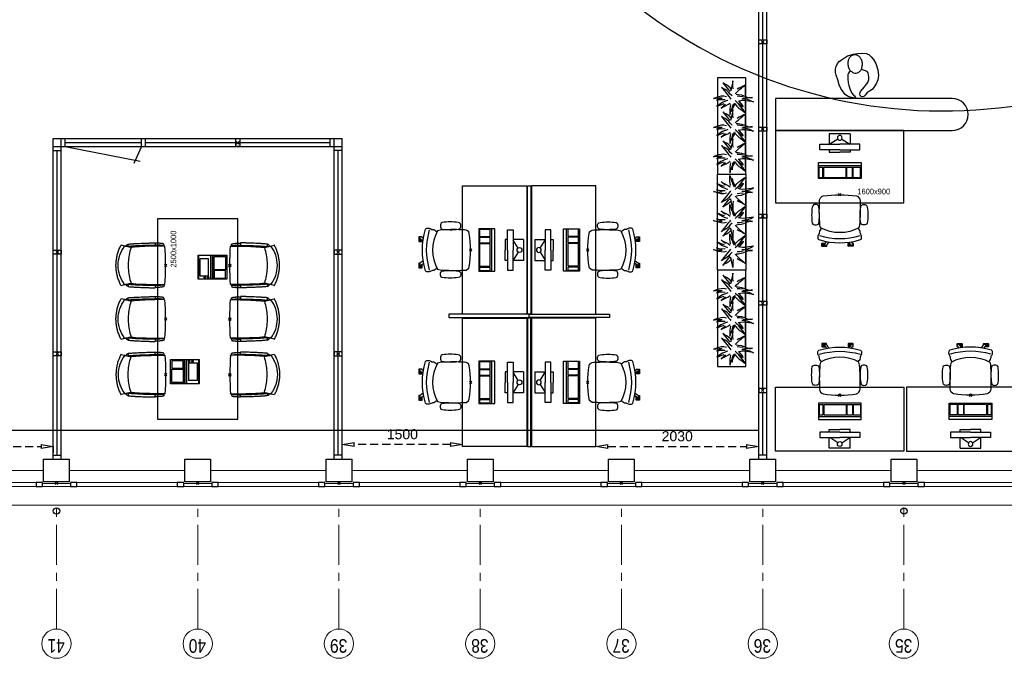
# Model space of a CAD drawing. Header units: millimetres. Extents: x 164654 to 368283, y 131426 to 252133.
# Tile 8 of 144: x 241539 to 253808, y 170721 to 178685. Entities that reach past the tile are written whole.
import ezdxf

# ---------------------------------------------------------------- set-up
doc = ezdxf.new("R2010")
doc.units = ezdxf.units.MM
doc.header["$LTSCALE"] = 400
doc.header["$PDMODE"] = 3
doc.header["$PDSIZE"] = 15
doc.linetypes.add('CENTER', pattern=[2, 1.25, -0.25, 0.25, -0.25])
doc.linetypes.add('HIDDEN', pattern=[0.375, 0.25, -0.125])
for name, color, linetype in [('-gd', 2, 'Continuous'), ('-ve', 2, 'HIDDEN'), ('co2-1-n-1-0-8_ip0', 7, 'Continuous'), ('inlay', 6, 'Continuous'), ('inr', 4, 'Continuous'), ('plafond', 255, 'HIDDEN'), ('plant', 114, 'Continuous'), ('plat', 5, 'Continuous'), ('sona-s008_ip0', 7, 'Continuous'), ('stramien', 1, 'CENTER'), ('symbol', 1, 'Continuous'), ('timmerwerk-ge', 150, 'Continuous'), ('timmerwerk-ve', 8, 'HIDDEN')]:
    doc.layers.add(name, color=color, linetype=linetype)
for name, color, linetype, lineweight in [('Buitenkozijnen', 140, 'Continuous', 15), ('Interieur-scheidingswand-horizontaal', 5, 'Continuous', 25), ('mat-beton (ihwg)', 5, 'Continuous', 25), ('None', 7, 'Continuous', 9)]:
    doc.layers.add(name, color=color, linetype=linetype, lineweight=lineweight)
doc.styles.add('Arial Narrow', font='ARIALN.TTF', dxfattribs={"height": 222.25})
doc.styles.add('s100', font='stylu.ttf', dxfattribs={"height": 100})
doc.styles.get("Standard").update_dxf_attribs({"font": 'arial.ttf'})
doc.dimstyles.new('CAL-N1-050-25', dxfattribs={"dimscale": 50, "dimtxt": 2.5, "dimasz": 3, "dimexe": 1.5, "dimexo": 0, "dimgap": 0.3, "dimtad": 0, "dimdec": 4, "dimrnd": 1, "dimdsep": 46, "dimtxsty": 'Standard', "dimblk": 'CLOSED', "dimcen": 0, "dimdle": 1.25, "dimclrt": 249, "dimadec": 0, "dimazin": 0, "dimtfac": 0.9, "dimtdec": 4, "dimtix": 1, "dimtmove": 0, "dimatfit": 3, "dimldrblk": 'CLOSED', "dimfxl": 1, "dimtvp": 1, "dimtolj": 1, "dimtzin": 0, "dimarcsym": 0})

# ---------------------------------------------------------------- blocks, each defined once
blk = doc.blocks.new('Gevelpui best 1410 (2D)')
at = {"layer": 'Buitenkozijnen', "lineweight": 15}
for p, q in [((-260, 0), (-260, -1410)), ((-260, 0), (-210, 0)), ((-210, 0), (-210, -1410)), ((-260, -1410), (-210, -1410))]:
    blk.add_line(p, q, dxfattribs=at)
at = {"layer": 'Buitenkozijnen', "color": 92, "lineweight": 25}
for points in [[(-260, 0), (-210, 0), (-210, -80), (-260, -80)], [(-260, -1330), (-210, -1330), (-210, -1410), (-260, -1410)]]:
    blk.add_lwpolyline(points, close=True, dxfattribs=at)
at = {"layer": 'None', "color": 43, "linetype": 'Continuous', "lineweight": 9}
blk.add_line((-410, 15), (-410, -1425), dxfattribs=at)
blk = doc.blocks.new('HWA')
at = {"layer": 'None', "color": 92, "linetype": 'Continuous', "lineweight": 25}
blk.add_circle((0, -74), 40, dxfattribs=at)
blk = doc.blocks.new('Kolom 280x320')
at = {"layer": 'mat-beton (ihwg)', "lineweight": 25}
blk.add_lwpolyline([(-300, 160), (-20, 160), (-20, -160), (-300, -160)], close=True, dxfattribs=at)
at = {"layer": 'None', "color": 92, "linetype": 'Continuous', "lineweight": 5}
blk.add_point((0, 0), dxfattribs=at)
blk = doc.blocks.new('SONA-S008_B2')
at = {"layer": '-gd'}
blk.add_open_spline([(-253, -510), (-88, -560), (88, -560), (253, -510)], degree=3, dxfattribs=at)
for points in [[(-207, -16), (-79, 5), (80, 5), (207, -16)], [(-278, -126), (-288, -121), (-315, -121), (-325, -126)], [(-253, -272), (-257, -207), (-252, -139), (-253, -74)], [(-253, -74), (-253, -52), (-233, -20), (-207, -16)], [(207, -16), (233, -20), (253, -52), (253, -74)], [(253, -74), (252, -139), (257, -207), (253, -272)], [(278, -126), (288, -121), (315, -121), (325, -126)], [(-343, -154), (-353, -221), (-352, -288), (-343, -355)], [(-325, -126), (-337, -132), (-340, -141), (-343, -154)], [(-261, -154), (-263, -141), (-266, -132), (-278, -126)], [(-261, -355), (-252, -288), (-250, -221), (-261, -154)], [(261, -355), (252, -288), (250, -221), (261, -154)], [(261, -154), (263, -141), (266, -132), (278, -126)], [(325, -126), (337, -132), (340, -141), (343, -154)], [(343, -154), (353, -221), (352, -288), (343, -355)], [(-343, -355), (-341, -363), (-334, -370), (-326, -372)], [(-277, -372), (-270, -370), (-262, -363), (-261, -355)], [(-251, -332), (-253, -332), (-255, -331), (-258, -330)], [(-255, -304), (-254, -304), (-253, -305), (-252, -305)], [(-239, -412), (-253, -366), (-250, -319), (-253, -272)], [(253, -272), (250, -319), (253, -366), (239, -412)], [(257, -323), (255, -324), (253, -324), (251, -325)], [(252, -298), (253, -297), (254, -297), (255, -297)], [(277, -372), (270, -370), (262, -363), (261, -355)], [(343, -355), (341, -363), (334, -370), (326, -372)], [(-326, -372), (-310, -376), (-293, -376), (-277, -372)], [(-256, -474), (-255, -489), (-270, -500), (-272, -515)], [(-227, -418), (-247, -437), (-256, -455), (-256, -474)], [(239, -412), (95, -494), (-95, -494), (-239, -412)], [(256, -474), (256, -455), (247, -437), (227, -418)], [(272, -515), (270, -500), (255, -489), (256, -474)], [(326, -372), (310, -376), (293, -376), (277, -372)], [(-272, -515), (-274, -534), (-274, -556), (-259, -560)], [(-259, -560), (-77, -614), (79, -614), (259, -560)], [(-222, -607), (-222, -605), (-221, -603), (-219, -603)], [(-222, -615), (-222, -615), (-222, -607), (-222, -607)], [(-219, -603), (-219, -603), (-192, -603), (-177, -603)], [(-186, -615), (-186, -615), (-176, -603), (-163, -584)], [(-135, -589), (-152, -614), (-165, -630), (-165, -630)], [(106, -607), (106, -605), (108, -603), (110, -603)], [(106, -615), (106, -615), (106, -607), (106, -607)], [(110, -603), (110, -603), (116, -603), (123, -603)], [(143, -630), (143, -630), (132, -615), (115, -592)], [(144, -587), (156, -604), (164, -615), (164, -615)], [(155, -603), (159, -603), (162, -603), (162, -603)], [(162, -603), (164, -603), (166, -605), (166, -607)], [(166, -607), (166, -607), (166, -615), (166, -615)], [(259, -560), (274, -556), (274, -534), (272, -515)], [(-219, -615), (-219, -615), (-222, -615), (-222, -615)], [(-222, -630), (-222, -630), (-222, -618), (-222, -618)], [(-222, -618), (-222, -618), (-199, -618), (-199, -618)], [(-199, -630), (-199, -630), (-222, -630), (-222, -630)], [(-222, -641), (-222, -641), (-222, -633), (-222, -633)], [(-222, -633), (-222, -633), (-219, -633), (-219, -633)], [(-219, -645), (-221, -645), (-222, -643), (-222, -641)], [(-199, -615), (-199, -615), (-219, -615), (-219, -615)], [(-219, -633), (-219, -633), (-199, -633), (-199, -633)], [(-167, -645), (-167, -645), (-219, -645), (-219, -645)], [(-199, -618), (-199, -618), (-199, -615), (-199, -615)], [(-199, -615), (-199, -615), (-187, -615), (-187, -615)], [(-199, -618), (-199, -618), (-189, -618), (-187, -618)], [(-199, -633), (-199, -633), (-199, -630), (-199, -630)], [(-199, -630), (-199, -630), (-187, -630), (-187, -630)], [(-199, -633), (-199, -633), (-187, -633), (-187, -633)], [(-183, -633), (-188, -629), (-190, -621), (-186, -615)], [(-185, -615), (-186, -615), (-187, -615), (-187, -615)], [(-187, -615), (-187, -615), (-187, -616), (-187, -617)], [(-186, -630), (-186, -630), (-187, -630), (-187, -630)], [(-187, -630), (-187, -630), (-187, -633), (-187, -633)], [(-187, -633), (-187, -633), (-185, -633), (-183, -633)], [(-165, -630), (-169, -636), (-177, -638), (-183, -633)], [(-183, -633), (-183, -633), (-183, -633), (-183, -633)], [(-167, -633), (-167, -633), (-166, -633), (-166, -633)], [(-163, -641), (-163, -643), (-165, -645), (-167, -645)], [(-166, -633), (-166, -633), (-163, -633), (-163, -633)], [(-163, -630), (-163, -630), (-163, -630), (-164, -630)], [(-163, -628), (-163, -629), (-163, -630), (-163, -630)], [(-163, -633), (-163, -633), (-163, -641), (-163, -641)], [(110, -615), (110, -615), (106, -615), (106, -615)], [(106, -630), (106, -630), (106, -618), (106, -618)], [(106, -618), (106, -618), (130, -618), (130, -618)], [(130, -630), (130, -630), (106, -630), (106, -630)], [(106, -641), (106, -641), (106, -633), (106, -633)], [(106, -633), (106, -633), (110, -633), (110, -633)], [(110, -645), (108, -645), (106, -643), (106, -641)], [(130, -615), (130, -615), (110, -615), (110, -615)], [(110, -633), (110, -633), (130, -633), (130, -633)], [(162, -644), (162, -644), (110, -645), (110, -645)], [(130, -618), (130, -618), (130, -615), (130, -615)], [(130, -615), (130, -615), (131, -615), (132, -615)], [(130, -618), (130, -618), (132, -618), (134, -618)], [(130, -633), (130, -633), (130, -630), (130, -630)], [(130, -630), (130, -630), (142, -630), (142, -630)], [(130, -633), (130, -633), (142, -633), (142, -633)], [(143, -630), (142, -630), (142, -630), (142, -630)], [(142, -630), (142, -630), (142, -633), (142, -633)], [(142, -633), (142, -633), (143, -633), (145, -633)], [(161, -633), (155, -637), (147, -636), (143, -630)], [(164, -615), (168, -621), (167, -629), (161, -633)], [(161, -633), (161, -633), (161, -633), (161, -633)], [(162, -633), (162, -633), (162, -633), (162, -633)], [(162, -633), (162, -633), (166, -633), (166, -633)], [(166, -641), (166, -643), (164, -644), (162, -644)], [(166, -615), (166, -615), (165, -615), (164, -615)], [(166, -630), (166, -630), (165, -630), (164, -630)], [(165, -618), (166, -618), (166, -618), (166, -618)], [(166, -618), (166, -618), (166, -619), (166, -620)], [(166, -626), (166, -628), (166, -630), (166, -630)], [(166, -633), (166, -633), (166, -641), (166, -641)]]:
    blk.add_open_spline(points, degree=3)
at = {"layer": 'sona-s008_ip0'}
blk.add_point((0, 0), dxfattribs=at)
blk = doc.blocks.new('SYMB-CMP4_B2')
for p, q in [((-130, 558), (130, 558)), ((-130, 558), (-130, 428)), ((-25, 492), (-125, 428)), ((25, 492), (125, 428)), ((130, 558), (130, 428)), ((-250, 358), (-250, 428)), ((-250, 428), (0, 428)), ((250, 428), (0, 428)), ((250, 358), (250, 428)), ((0, 358), (-250, 358)), ((-130, 358), (-130, 328)), ((-130, 328), (0, 328)), ((0, 358), (250, 358)), ((130, 328), (0, 328)), ((130, 358), (130, 328)), ((265, 200), (-265, 200)), ((-265, 200), (-265, 0)), ((265, 163), (-265, 163)), ((-167, 142), (-260, 142)), ((-260, 13), (-260, 142)), ((-167, 13), (-167, 142)), ((-88, 142), (-159, 142)), ((-159, 13), (-159, 142)), ((-88, 13), (-88, 142)), ((200, 142), (-82, 142)), ((-82, 13), (-82, 142)), ((200, 13), (200, 142)), ((255, 142), (212, 142)), ((212, 13), (212, 142)), ((255, 13), (255, 142)), ((265, 0), (265, 200)), ((-265, 0), (265, 0)), ((-167, 13), (-260, 13)), ((-88, 13), (-159, 13)), ((200, 13), (-82, 13)), ((255, 13), (212, 13))]:
    blk.add_line(p, q)
blk.add_circle((0, 508), 30)
blk = doc.blocks.new('co2-1-n-1-0-8_b2')
for p, q in [((-251, -20), (-256, -20)), ((252, -20), (256, -20)), ((-249, -132), (-279, -132)), ((-252, -132), (-252, -132)), ((252, -132), (252, -132)), ((-231, -469), (-234, -468)), ((-221, -431), (-221, -431)), ((221, -431), (221, -431)), ((234, -468), (231, -469)), ((-250, -554), (-241, -513)), ((-239, -493), (-237, -493)), ((237, -493), (239, -493)), ((241, -513), (250, -554))]:
    blk.add_line(p, q)
at = {"flags": 128}
for points in [[(-239, -10), (-190, -6), (-127, -3), (-63, -1), (0, 0)], [(0, 0), (63, -1), (127, -3), (190, -6), (239, -10)], [(-256, -20), (-257, -20), (-258, -21), (-260, -21), (-261, -22), (-262, -22), (-263, -23), (-264, -24), (-265, -25), (-267, -26), (-268, -28), (-268, -29), (-269, -30), (-270, -33), (-270, -35), (-270, -37), (-271, -39), (-271, -42), (-272, -44), (-272, -47), (-272, -50), (-273, -53), (-273, -56), (-273, -60), (-274, -64), (-274, -69), (-275, -75), (-275, -81), (-275, -89), (-276, -98), (-276, -106), (-276, -114), (-276, -122), (-276, -132)], [(-241, -95), (-241, -95), (-243, -95), (-245, -95), (-247, -95), (-249, -95), (-251, -95)], [(-224, -432), (-229, -370), (-233, -307), (-236, -244), (-239, -181), (-240, -118), (-241, -54), (-241, -12)], [(241, -12), (241, -73), (240, -135), (238, -198), (236, -261), (232, -325), (227, -388), (224, -432)], [(241, -95), (241, -95), (243, -95), (245, -95), (247, -95), (249, -95), (251, -95)], [(256, -20), (257, -20), (258, -21), (260, -21), (261, -22), (262, -22), (263, -23), (264, -24), (265, -25), (267, -26), (268, -28), (268, -29), (269, -30), (270, -33), (270, -35), (270, -37), (271, -39), (271, -42), (272, -44), (272, -47), (272, -50), (273, -53), (273, -56), (273, -60), (274, -64), (274, -69), (275, -75), (275, -81), (275, -89), (276, -98), (276, -106), (276, -114), (276, -122), (276, -132)], [(-250, -468), (-253, -468), (-256, -468), (-258, -468), (-260, -468), (-261, -468), (-263, -467), (-265, -467), (-266, -450), (-267, -436), (-268, -422), (-269, -410), (-270, -401), (-271, -393), (-271, -385), (-271, -378), (-272, -373), (-272, -368), (-273, -355), (-274, -340), (-274, -325), (-275, -310), (-276, -295), (-277, -275), (-277, -255), (-278, -235), (-278, -228), (-278, -222), (-278, -215), (-278, -209), (-279, -202), (-279, -195), (-279, -187), (-279, -178), (-279, -168), (-279, -157), (-279, -145), (-279, -132)], [(-250, -468), (-248, -468), (-246, -468), (-244, -467), (-242, -467), (-240, -466), (-238, -466), (-237, -465), (-235, -464), (-236, -449), (-237, -435), (-238, -423), (-239, -413), (-240, -403), (-240, -395), (-241, -389), (-241, -382), (-242, -376), (-242, -370), (-242, -363), (-243, -344), (-245, -324), (-245, -304), (-246, -285), (-247, -266), (-247, -248), (-248, -231), (-248, -226), (-248, -221), (-248, -214), (-248, -206), (-249, -198), (-249, -188), (-249, -176), (-249, -163), (-249, -148), (-249, -132)], [(249, -132), (249, -147), (249, -161), (249, -173), (249, -184), (249, -194), (249, -202), (248, -208), (248, -215), (248, -221), (248, -228), (248, -234), (247, -254), (247, -274), (246, -294), (245, -313), (244, -331), (243, -349), (242, -366), (242, -371), (242, -377), (241, -383), (241, -391), (240, -399), (239, -408), (239, -420), (238, -433), (236, -448), (235, -464), (237, -465), (238, -466), (240, -466), (242, -467), (244, -467), (246, -468), (248, -468), (250, -468)], [(250, -468), (253, -468), (256, -468), (258, -468), (260, -468), (261, -468), (263, -467), (264, -467), (265, -466), (266, -453), (267, -442), (268, -431), (269, -421), (269, -412), (270, -404), (270, -397), (271, -391), (271, -384), (272, -378), (272, -371), (272, -365), (273, -345), (274, -325), (275, -305), (276, -290), (277, -275), (277, -260), (278, -245), (278, -232), (278, -227), (278, -221), (278, -215), (278, -207), (279, -198), (279, -189), (279, -177), (279, -163), (279, -148), (279, -132), (249, -132)], [(-241, -513), (-239, -504), (-237, -495), (-235, -485), (-233, -475), (-231, -467), (-229, -459), (-228, -453), (-227, -447), (-226, -442), (-225, -438)], [(-225, -438), (-224, -436), (-224, -434), (-224, -433), (-224, -432)], [(-224, -433), (-224, -433), (-224, -432)], [(-224, -432), (-224, -432), (-224, -432)], [(0, -465), (-18, -465), (-36, -465), (-59, -463), (-82, -461), (-106, -458), (-129, -454), (-152, -450), (-175, -444), (-198, -438), (-221, -431)], [(221, -431), (198, -438), (175, -444), (152, -450), (129, -454), (106, -458), (83, -461), (60, -463), (36, -465), (18, -465), (0, -465)], [(224, -432), (224, -433), (224, -433)], [(224, -432), (224, -433), (224, -434), (224, -436), (225, -438)], [(224, -432), (224, -432), (224, -432)], [(225, -438), (226, -442), (227, -447), (228, -453), (229, -459), (231, -467), (233, -475), (235, -485), (237, -495), (239, -504), (241, -513)], [(-249, -557), (-242, -561), (-231, -566), (-221, -571), (-210, -576), (-198, -581), (-186, -585), (-173, -590), (-161, -594), (-149, -598), (-136, -601), (-123, -604), (-111, -607), (-98, -610), (-85, -612), (-73, -614), (-60, -615), (-47, -617), (-34, -618), (-23, -618), (-11, -619), (0, -619)], [(0, -619), (8, -619), (20, -618), (31, -618), (43, -617), (56, -616), (69, -614), (82, -612), (94, -610), (107, -608), (120, -605), (132, -602), (145, -599), (157, -595), (170, -591), (182, -587), (194, -582), (206, -577), (218, -572), (228, -567), (239, -562), (249, -557)]]:
    blk.add_lwpolyline(points, dxfattribs=at)
for centre, radius, start, end in [((-251, -33), 12.5, 31.8812, 90), ((-251, -33), 12.5, 293.1463, 327.6578), ((-238, -12), 2.5, 94.5665, 179.4807), ((238, -12), 2.5, 0.5193, 85.4335), ((252, -33), 12.5, 90, 148.1188), ((252, -33), 12.5, 212.3422, 246.8537), ((-234, -464), 28.8, 186.1005, 258.5426), ((-234, -465), 3.77, 192.8865, 261.7566), ((-226, -432), 2.5, 341.6817, 5.2297), ((-226, -432), 2.5, 347.791, 5.2276), ((226, -432), 2.5, 174.778, 187.1445), ((226, -432), 2.5, 174.7724, 192.209), ((226, -432), 2.5, 187.1548, 198.3185), ((234, -465), 3.4, 276.6537, 346.9286), ((234, -465), 28.4, 280.3578, 354.0057), ((-248, -555), 2.5, 167.791, 242.1608), ((-167, -477), 75, 191.7314, 197.3164), ((0, -201), 391, 232.6355, 269.9709), ((0, -201), 391, 270.0307, 307.3629), ((167, -477), 75, 342.6747, 348.4513), ((248, -555), 2.5, 297.8392, 12.209)]:
    blk.add_arc(centre, radius, start, end)
for points in [[(-243, -33), (-244, -33), (-244, -34), (-245, -36), (-246, -38), (-246, -43), (-247, -46), (-248, -54), (-248, -58), (-249, -67), (-250, -72), (-250, -83), (-251, -88), (-251, -100), (-251, -106), (-252, -119), (-252, -125), (-252, -132)], [(243, -33), (244, -33), (244, -34), (245, -36), (246, -38), (246, -43), (247, -46), (248, -54), (248, -58), (249, -67), (250, -72), (250, -83), (251, -88), (251, -100), (251, -106), (252, -119), (252, -125), (252, -132)]]:
    blk.add_open_spline(points, degree=3, knots=[0, 0, 0, 0, 0.125, 0.125, 0.25, 0.25, 0.375, 0.375, 0.5, 0.5, 0.625, 0.625, 0.75, 0.75, 0.875, 0.875, 0.9994014, 0.9994014, 0.9994014, 0.9994014])
at = {"layer": 'co2-1-n-1-0-8_ip0'}
blk.add_point((0, 0), dxfattribs=at)
blk = doc.blocks.new('symb-LPTP_b2')
for p, q in [((150, 0), (-150, 0)), ((-150, 0), (-150, -155)), ((150, -155), (150, 0)), ((150, -5), (-150, -5)), ((-110, -25), (-110, -129)), ((110, -25), (-110, -25)), ((110, -129), (110, -25)), ((150, -155), (-150, -155)), ((150, -160), (-150, -160)), ((-150, -160), (-150, -355)), ((110, -129), (-110, -129)), ((150, -355), (150, -160)), ((-150, -355), (150, -355))]:
    blk.add_line(p, q)
for points in [[(126, -70), (134, -70), (134, -92), (126, -92)], [(128, -72), (132, -72), (132, -90), (128, -90)], [(-135, -175), (135, -175), (135, -189), (-135, -189)], [(32, -199), (-135, -199), (-135, -340), (32, -340)], [(42, -199), (135, -199), (135, -340), (42, -340)]]:
    blk.add_lwpolyline(points, close=True)
at = {"const_width": 10}
for points in [[(-130, -158), (-111, -158)], [(130, -158), (111, -158)]]:
    blk.add_lwpolyline(points, dxfattribs=at)
for radius in [12.6, 7.57]:
    blk.add_circle((130, -124), radius)
blk = doc.blocks.new('tfel 2500x1000')
at = {"layer": 'inr'}
blk.add_lwpolyline([(-2500, -500), (0, -500), (0, 500), (-2500, 500)], close=True, dxfattribs=at)
at = {"layer": 'inr', "rotation": 180}
blk.add_blockref('co2-1-n-1-0-8_b2', (-1943, 400), dxfattribs=at)
at = {"layer": 'inr', "xscale": -1, "rotation": 180}
for name, p in [('co2-1-n-1-0-8_b2', (-1250, 400)), ('co2-1-n-1-0-8_b2', (-581, 400)), ('symb-LPTP_b2', (-1907, -16))]:
    blk.add_blockref(name, p, dxfattribs=at)
at = {"layer": 'inr', "xscale": -1}
for name, p in [('symb-LPTP_b2', (-604, -7)), ('co2-1-n-1-0-8_b2', (-1943, -400))]:
    blk.add_blockref(name, p, dxfattribs=at)
at = {"layer": 'inr'}
for p in [(-1250, -400), (-581, -400)]:
    blk.add_blockref('co2-1-n-1-0-8_b2', p, dxfattribs=at)
at = {"layer": 'symbol', "style": 's100'}
blk.add_text('2500x1000', height=69.6, dxfattribs=at).set_placement((-609, 268))
blk = doc.blocks.new('SYMB-PS01_B2')
blk.add_lwpolyline([(59, 67), (70, 78), (86, 97), (96, 116), (98, 170), (99, 217), (92, 251), (81, 303), (67, 349), (45, 376), (34, 388), (27, 400), (26, 410), (36, 414), (52, 410), (91, 400), (122, 385), (148, 360), (173, 323), (197, 279), (212, 232), (226, 169), (242, 111), (247, 76), (244, 36), (229, 2), (211, -32), (190, -56), (158, -74), (117, -98), (79, -116), (3, -132), (-47, -138), (-107, -136), (-154, -127), (-189, -110), (-215, -78), (-241, -46), (-264, 7), (-282, 88), (-285, 159), (-274, 212), (-246, 263), (-209, 308), (-193, 329), (-157, 347), (-131, 355), (-98, 391), (-80, 403), (-61, 408), (-47, 402), (-35, 389), (-34, 373), (-37, 352), (-46, 340), (-99, 287), (-128, 256), (-144, 235), (-162, 201), (-165, 167), (-158, 117), (-147, 99), (-118, 82), (-93, 74), (-75, 68)])
blk.add_lwpolyline([(-98, -12, 0.078796), (-90, -57, 0.088041), (-69, -93, 0.105312), (-38, -117, 0.121926), (-4, -125, 0.121926), (29, -115, 0.105312), (58, -89, 0.088041), (77, -52, 0.078796), (83, -7, 0.078796), (74, 38, 0.088041), (54, 74, 0.105312), (23, 98, 0.121926), (-11, 105, 0.121926), (-44, 96, 0.105312), (-74, 70, 0.088041), (-92, 33, 0.078796)], format="xyb", close=True)
blk = doc.blocks.new('boom100')
at = {"layer": 'plant', "extrusion": (4.44089e-16, -2.71926e-32, -1)}
for p, q in [((-1, 233), (-7, 250)), ((-7, 250), (-1, 218)), ((-1, 233), (-7, 250)), ((-109, 130), (-126, 151)), ((-126, 151), (-109, 122)), ((-109, 130), (-126, 151)), ((-126, 151), (-109, 122)), ((-100, 122), (-109, 130)), ((-100, 122), (-109, 130)), ((-91, 189), (-104, 205)), ((-104, 205), (-96, 180)), ((-91, 189), (-104, 205)), ((-104, 205), (-96, 180)), ((-96, 180), (-80, 145)), ((-96, 180), (-80, 145)), ((-80, 175), (-91, 189)), ((-80, 175), (-91, 189)), ((-68, 156), (-80, 175)), ((-68, 156), (-80, 175)), ((-80, 145), (-71, 115)), ((-80, 145), (-71, 115)), ((-56, 135), (-68, 156)), ((-56, 135), (-68, 156)), ((-46, 111), (-56, 135)), ((-46, 111), (-56, 135)), ((-22, 195), (-28, 211)), ((-28, 211), (-21, 179)), ((-22, 195), (-28, 211)), ((-28, 211), (-21, 179)), ((-13, 170), (-22, 195)), ((-13, 170), (-22, 195)), ((-21, 179), (-19, 140)), ((-21, 179), (-19, 140)), ((-19, 140), (-20, 101)), ((-19, 140), (-20, 101)), ((-5, 145), (-13, 170)), ((-5, 145), (-13, 170)), ((7, 209), (-1, 233)), ((7, 209), (-1, 233)), ((-1, 218), (1, 179)), ((-1, 218), (1, 179)), ((1, 179), (0, 139)), ((1, 179), (0, 139)), ((15, 183), (7, 209)), ((15, 183), (7, 209)), ((22, 154), (15, 183)), ((22, 154), (15, 183)), ((24, 120), (22, 154)), ((24, 120), (22, 154)), ((112, 131), (46, 77)), ((112, 131), (46, 77)), ((105, 104), (118, 130)), ((105, 104), (118, 130)), ((132, 148), (112, 131)), ((132, 148), (112, 131)), ((118, 130), (132, 148)), ((118, 130), (132, 148)), ((189, 132), (170, 115)), ((189, 132), (170, 115)), ((175, 114), (189, 132)), ((175, 114), (189, 132)), ((-185, 43), (-206, 43)), ((-206, 43), (-187, 37)), ((-185, 43), (-206, 43)), ((-206, 43), (-187, 37)), ((-187, 37), (-154, 29)), ((-187, 37), (-154, 29)), ((-163, 46), (-185, 43)), ((-163, 46), (-185, 43)), ((-149, 16), (-169, 16)), ((-169, 16), (-151, 10)), ((-132, 46), (-163, 46)), ((-132, 46), (-163, 46)), ((-154, 29), (-127, 16)), ((-154, 29), (-127, 16)), ((-151, 10), (-118, 1)), ((-126, 18), (-149, 16)), ((-108, 42), (-132, 46)), ((-108, 42), (-132, 46)), ((-127, 16), (-96, 5)), ((-127, 16), (-96, 5)), ((-118, 1), (-91, -12)), ((-109, 122), (-94, 92)), ((-109, 122), (-94, 92)), ((-81, 35), (-108, 42)), ((-81, 35), (-108, 42)), ((-83, 100), (-100, 122)), ((-83, 100), (-100, 122)), ((-96, 5), (-67, -7)), ((-96, 5), (-67, -7)), ((-94, 92), (-78, 61)), ((-78, 61), (-63, 39)), ((-78, 61), (-63, 39)), ((-37, 88), (-46, 111)), ((-37, 88), (-46, 111)), ((-31, 69), (-37, 88)), ((-31, 69), (-37, 88)), ((-1, 40), (-13, 30)), ((-1, 40), (-13, 30)), ((23, 59), (-1, 40)), ((23, 59), (-1, 40)), ((16, 88), (24, 120)), ((16, 88), (24, 120)), ((46, 77), (23, 59)), ((46, 77), (23, 59)), ((25, 17), (48, 40)), ((25, 17), (48, 40)), ((48, 40), (69, 55)), ((48, 40), (69, 55)), ((69, 55), (92, 83)), ((69, 55), (92, 83)), ((103, 61), (80, 42)), ((103, 61), (80, 42)), ((117, 26), (87, 33)), ((117, 26), (87, 33)), ((92, 83), (105, 104)), ((92, 83), (105, 104)), ((170, 115), (103, 61)), ((170, 115), (103, 61)), ((105, 24), (126, 39)), ((105, 24), (126, 39)), ((114, 1), (147, 5)), ((114, 1), (147, 5)), ((152, 19), (117, 26)), ((152, 19), (117, 26)), ((126, 39), (149, 67)), ((126, 39), (149, 67)), ((147, 5), (173, 7)), ((147, 5), (173, 7)), ((149, 67), (162, 88)), ((184, 12), (152, 19)), ((184, 12), (152, 19)), ((162, 88), (175, 114)), ((162, 88), (175, 114)), ((173, 7), (195, 9)), ((173, 7), (195, 9)), ((215, 7), (184, 12)), ((215, 7), (184, 12)), ((195, 9), (215, 7)), ((195, 9), (215, 7)), ((-162, -118), (-182, -142)), ((-162, -118), (-182, -142)), ((-164, -137), (-137, -113)), ((-164, -137), (-137, -113)), ((-143, -92), (-162, -118)), ((-143, -92), (-162, -118)), ((-127, -68), (-143, -92)), ((-127, -68), (-143, -92)), ((-137, -113), (-107, -88)), ((-137, -113), (-107, -88)), ((-102, -43), (-127, -68)), ((-102, -43), (-127, -68)), ((-92, -98), (-111, -122)), ((-92, -98), (-111, -122)), ((-111, -122), (-93, -117)), ((-111, -122), (-93, -117)), ((-107, -88), (-77, -66)), ((-107, -88), (-77, -66)), ((-78, -23), (-102, -43)), ((-78, -23), (-102, -43)), ((-93, -117), (-66, -93)), ((-93, -117), (-66, -93)), ((-73, -72), (-92, -98)), ((-73, -72), (-92, -98)), ((-91, -12), (-60, -23)), ((-77, -66), (-57, -48)), ((-77, -66), (-57, -48)), ((-56, -48), (-73, -72)), ((-56, -48), (-73, -72)), ((-66, -93), (-36, -68)), ((-66, -93), (-36, -68)), ((-32, -23), (-56, -48)), ((-32, -23), (-56, -48)), ((-37, -88), (-42, -61)), ((-37, -88), (-42, -61)), ((-33, -115), (-37, -88)), ((-33, -115), (-37, -88)), ((-35, -151), (-33, -115)), ((-35, -151), (-33, -115)), ((-9, -105), (-10, -130)), ((-9, -105), (-10, -130)), ((-5, -135), (-3, -119)), ((-5, -135), (-3, -119)), ((14, -122), (20, -82)), ((14, -122), (20, -82)), ((20, -82), (22, -45)), ((20, -82), (22, -45)), ((38, -102), (28, -130)), ((38, -102), (28, -130)), ((44, -61), (38, -102)), ((44, -61), (38, -102)), ((46, -36), (44, -61)), ((46, -36), (44, -61)), ((51, -23), (68, -39)), ((51, -23), (68, -39)), ((68, -39), (92, -62)), ((68, -39), (92, -62)), ((92, -62), (108, -82)), ((92, -62), (108, -82)), ((108, -82), (124, -100)), ((108, -82), (124, -100)), ((122, -69), (109, -45)), ((122, -69), (109, -45)), ((136, -101), (122, -69)), ((136, -101), (122, -69)), ((124, -100), (138, -117)), ((124, -100), (138, -117)), ((149, -123), (136, -101)), ((149, -123), (136, -101)), ((138, -117), (148, -128)), ((138, -117), (148, -128)), ((-182, -142), (-164, -137)), ((-182, -142), (-164, -137)), ((-50, -251), (-45, -225)), ((-50, -251), (-45, -225)), ((-45, -236), (-50, -251)), ((-45, -236), (-50, -251)), ((-45, -225), (-41, -191)), ((-45, -225), (-41, -191)), ((-34, -218), (-45, -236)), ((-34, -218), (-45, -236)), ((-41, -191), (-35, -151)), ((-41, -191), (-35, -151)), ((-27, -199), (-34, -218)), ((-27, -199), (-34, -218)), ((-17, -171), (-27, -199)), ((-17, -171), (-27, -199)), ((-10, -130), (-17, -171)), ((-10, -130), (-17, -171)), ((-3, -160), (-5, -135)), ((-3, -160), (-5, -135)), ((0, -187), (-3, -160)), ((0, -187), (-3, -160)), ((2, -217), (0, -187)), ((2, -217), (0, -187)), ((5, -239), (2, -217)), ((5, -239), (2, -217)), ((4, -193), (3, -216)), ((4, -193), (3, -216)), ((3, -216), (5, -239)), ((3, -216), (5, -239)), ((10, -172), (4, -193)), ((13, -146), (10, -172)), ((13, -146), (10, -172)), ((20, -149), (10, -167)), ((20, -149), (10, -167)), ((28, -130), (20, -149)), ((28, -130), (20, -149)), ((148, -128), (163, -151)), ((148, -128), (163, -151)), ((163, -151), (149, -123)), ((163, -151), (149, -123))]:
    blk.add_line(p, q, dxfattribs=at)
at = {"layer": 'timmerwerk-ge', "linetype": 'Continuous', "extrusion": (4.44089e-16, -2.71926e-32, -1)}
blk.add_line((-140, -151), (158, -151), dxfattribs=at)
blk = doc.blocks.new('_CLOSED')
at = {"color": 0, "linetype": 'ByBlock'}
for p, q in [((-1, 0.167), (0, 0)), ((-1, 0.167), (-1, -0.167)), ((0, 0), (-1, -0.167))]:
    blk.add_line(p, q, dxfattribs=at)
blk = doc.blocks.new('*D1652')
at = {"layer": 'Defpoints', "color": 0, "transparency": 16777216}
for p in [(245557, 173388), (245557, 173363), (247057, 173363)]:
    blk.add_point(p, dxfattribs=at)
at = {"layer": 'plafond', "color": 0, "lineweight": -2, "transparency": 16777216}
for p, q in [((245557, 173363), (245557, 173463)), ((246907, 173388), (245707, 173388)), ((247057, 173363), (247057, 173463))]:
    blk.add_line(p, q, dxfattribs=at)
at = {"layer": 'plafond', "color": 0, "lineweight": -2, "transparency": 16777216, "xscale": 150, "yscale": 150, "zscale": 150, "rotation": 180}
blk.add_blockref('_CLOSED', (245557, 173388), dxfattribs=at)
at = {"layer": 'plafond', "color": 0, "lineweight": -2, "transparency": 16777216, "xscale": 150, "yscale": 150, "zscale": 150}
blk.add_blockref('_CLOSED', (247057, 173388), dxfattribs=at)
at = {"layer": 'plafond', "color": 249, "transparency": 16777216, "insert": (246307, 173515), "char_height": 125, "attachment_point": 5}
blk.add_mtext('\\A1;1500', dxfattribs=at)
blk = doc.blocks.new('*D1653')
at = {"layer": 'Defpoints', "color": 0, "transparency": 16777216}
for p in [(248717, 173363), (250747, 173363), (250747, 173363)]:
    blk.add_point(p, dxfattribs=at)
at = {"layer": 'plafond', "color": 0, "lineweight": -2, "transparency": 16777216}
for p, q in [((248717, 173363), (248717, 173438)), ((248867, 173363), (250597, 173363)), ((250747, 173363), (250747, 173438))]:
    blk.add_line(p, q, dxfattribs=at)
at = {"layer": 'plafond', "color": 0, "lineweight": -2, "transparency": 16777216, "xscale": 150, "yscale": 150, "zscale": 150, "rotation": 180}
blk.add_blockref('_CLOSED', (248717, 173363), dxfattribs=at)
at = {"layer": 'plafond', "color": 0, "lineweight": -2, "transparency": 16777216, "xscale": 150, "yscale": 150, "zscale": 150}
blk.add_blockref('_CLOSED', (250747, 173363), dxfattribs=at)
at = {"layer": 'plafond', "color": 249, "transparency": 16777216, "insert": (249732, 173490), "char_height": 125, "attachment_point": 5}
blk.add_mtext('\\A1;2030', dxfattribs=at)
blk = doc.blocks.new('*D1654')
at = {"layer": '-ve', "color": 0, "lineweight": -2, "transparency": 16777216}
for p, q in [((240557, 173363), (240557, 173287)), ((240707, 173362), (241807, 173362)), ((241957, 173363), (241957, 173287))]:
    blk.add_line(p, q, dxfattribs=at)
at = {"layer": 'Defpoints', "color": 0, "transparency": 16777216}
for p in [(240557, 173363), (241957, 173363), (241957, 173362)]:
    blk.add_point(p, dxfattribs=at)
at = {"layer": '-ve', "color": 0, "lineweight": -2, "transparency": 16777216, "xscale": 150, "yscale": 150, "zscale": 150, "rotation": 180}
blk.add_blockref('_CLOSED', (240557, 173362), dxfattribs=at)
at = {"layer": '-ve', "color": 0, "lineweight": -2, "transparency": 16777216, "xscale": 150, "yscale": 150, "zscale": 150}
blk.add_blockref('_CLOSED', (241957, 173362), dxfattribs=at)
at = {"layer": '-ve', "color": 249, "transparency": 16777216, "insert": (241257, 173489), "char_height": 125, "attachment_point": 5}
blk.add_mtext('\\A1;1400', dxfattribs=at)

msp = doc.modelspace()

# ---------------------------------------------------------------- linework, layer by layer
at = {"layer": 'Buitenkozijnen', "lineweight": 15}
for points in [[(241821.97992, 172862.71785), (241821.97992, 172902.75849), (242171.97992, 172902.75849), (242171.97992, 172862.71785)], [(243581.97992, 172862.71785), (243581.97992, 172902.75849), (243931.97992, 172902.75849), (243931.97992, 172862.71785)], [(245341.97992, 172862.71785), (245341.97992, 172902.75849), (245691.97992, 172902.75849), (245691.97992, 172862.71785)], [(247101.97992, 172862.71785), (247101.97992, 172902.75849), (247451.97992, 172902.75849), (247451.97992, 172862.71785)], [(248861.97992, 172862.71785), (248861.97992, 172902.75849), (249211.97992, 172902.75849), (249211.97992, 172862.71785)], [(250621.97992, 172862.71785), (250621.97992, 172902.75849), (250971.97992, 172902.75849), (250971.97992, 172862.71785)], [(252381.97992, 172862.71785), (252381.97992, 172902.75849), (252731.97992, 172902.75849), (252731.97992, 172862.71785)]]:
    msp.add_lwpolyline(points, close=True, dxfattribs=at)
at = {"layer": 'Buitenkozijnen', "color": 43, "lineweight": 9, "flags": 128}
msp.add_lwpolyline([(236121.97992, 172862.71785), (236121.97992, 172632.75849), (255901.97992, 172632.75849), (255901.97992, 172652.75849)], dxfattribs=at)
at = {"layer": 'inlay'}
msp.add_line((250746.97992, 173562.71785), (238280.80502, 173562.71785), dxfattribs=at)
msp.add_arc((253045.26198, 183757.97676), 6210.6105, 158.33796202, 331.732378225, dxfattribs=at)
at = {"layer": 'inr'}
for points in [[(252556.97992, 177302.75849), (250956.97992, 177302.75849), (250956.97992, 176402.75849), (252556.97992, 176402.75849)], [(247856.97992, 176612.64991), (247856.97992, 175012.64991), (247056.97992, 175012.64991), (247056.97992, 176612.64991)], [(247866.97992, 175012.64991), (247866.97992, 176612.64991), (247906.97992, 176612.64991), (247906.97992, 175012.64991)], [(247916.97992, 176612.64991), (247916.97992, 175012.64991), (248716.97992, 175012.64991), (248716.97992, 176612.64991)], [(246886.97992, 174972.64991), (247886.97992, 174972.64991), (247886.97992, 175012.64991), (246886.97992, 175012.64991)], [(247856.97992, 174962.64991), (247856.97992, 173362.64991), (247056.97992, 173362.64991), (247056.97992, 174962.64991)], [(247906.97992, 173362.64991), (247906.97992, 174962.64991), (247866.97992, 174962.64991), (247866.97992, 173362.64991)], [(248886.97992, 174972.64991), (247886.97992, 174972.64991), (247886.97992, 175012.64991), (248886.97992, 175012.64991)], [(247916.97992, 174962.64991), (247916.97992, 173362.64991), (248716.97992, 173362.64991), (248716.97992, 174962.64991)], [(252556.97992, 173302.75849), (250956.97992, 173302.75849), (250956.97992, 174102.75849), (252556.97992, 174102.75849)], [(252586.97992, 173302.75849), (254186.97992, 173302.75849), (254186.97992, 174102.75849), (252586.97992, 174102.75849)]]:
    msp.add_lwpolyline(points, close=True, dxfattribs=at)
at = {"layer": 'Interieur-scheidingswand-horizontaal', "lineweight": 25}
for p, q in [((243706.97992, 173202.75849), (243806.97992, 173202.75849)), ((247226.97992, 173202.75849), (247326.97992, 173202.75849)), ((250746.97992, 173202.75849), (250846.97992, 173202.75849))]:
    msp.add_line(p, q, dxfattribs=at)
at = {"layer": 'None', "color": 43, "linetype": 'Continuous', "lineweight": 9}
for centre in [(241996.97992, 170903.97534), (243756.97992, 170903.97534), (245516.97992, 170903.97534), (247276.97992, 170903.97534), (249036.97992, 170903.97534), (250796.97992, 170903.97534), (252556.97992, 170903.97534)]:
    msp.add_circle(centre, 182.60642, dxfattribs=at)
at = {"layer": 'plafond'}
for p, q in [((241956.97992, 173252.67636), (242056.97992, 173252.67636)), ((245556.97992, 173252.67636), (245456.97992, 173252.67636))]:
    msp.add_line(p, q, dxfattribs=at)
for p in [(250796.97992, 178406.75849), (250796.97992, 178406.75849), (250796.97992, 178406.75849), (250796.97992, 178406.75849), (250796.97992, 178406.75849), (250796.97992, 178406.75849), (250796.97992, 178406.75849), (250796.97992, 178406.75849), (250796.97992, 177320.75849), (250796.97992, 177320.75849), (250796.97992, 177320.75849), (250796.97992, 177320.75849), (250796.97992, 177320.75849), (250796.97992, 177320.75849), (244256.97992, 177152.75849), (244256.97992, 177152.75849), (244256.97992, 177152.75849), (244256.97992, 177152.75849), (244256.97992, 177152.75849), (244256.97992, 177152.75849), (244256.97992, 177152.75849), (250796.97992, 176234.75849), (250796.97992, 176234.75849), (250796.97992, 176234.75849), (250796.97992, 176234.75849), (242006.97992, 175786.06445), (242006.97992, 175786.06445), (242006.97992, 175786.06445), (242006.97992, 175786.06445), (242006.97992, 175786.06445), (242006.97992, 175786.06445), (242006.97992, 175786.06445), (245506.97992, 175786.06445), (245506.97992, 175786.06445), (245506.97992, 175786.06445), (245506.97992, 175786.06445), (245506.97992, 175786.06445), (245506.97992, 175786.06445), (245506.97992, 175786.06445), (250796.97992, 175148.75849), (250796.97992, 175148.75849), (242006.97992, 174519.37041), (242006.97992, 174519.37041), (242006.97992, 174519.37041), (242006.97992, 174519.37041), (242006.97992, 174519.37041), (242006.97992, 174519.37041), (242006.97992, 174519.37041), (250796.97992, 174062.75849), (250796.97992, 174062.75849), (250796.97992, 174062.75849), (250796.97992, 174062.75849)]:
    msp.add_point(p, dxfattribs=at)
at = {"layer": 'plat'}
for p, q in [((250746.97992, 173202.75849), (250746.97992, 186072.75849)), ((250846.97992, 173202.75849), (250846.97992, 186072.75849)), ((250796.97992, 178431.75849), (250796.97992, 179492.75849)), ((250796.97992, 177345.75849), (250796.97992, 178381.75849)), ((250796.97992, 176259.75849), (250796.97992, 177295.75849)), ((241956.97992, 177202.75849), (245456.97992, 177202.75849)), ((241956.97992, 173202.75849), (241956.97992, 177202.75849)), ((242056.97992, 173202.75849), (242056.97992, 177202.75849)), ((242056.97992, 173202.75849), (242056.97992, 177202.75849)), ((242056.97992, 177202.75849), (245556.97992, 177202.75849)), ((242056.97992, 177102.75849), (242056.97992, 177202.75849)), ((242106.97992, 177102.75849), (242106.97992, 177202.75849)), ((243056.97992, 177102.75849), (243056.97992, 177202.75849)), ((243106.97992, 177102.75849), (243106.97992, 177202.75849)), ((245406.97992, 177102.75849), (245406.97992, 177202.75849)), ((245456.97992, 173202.75849), (245456.97992, 177202.75849)), ((245456.97992, 173202.75849), (245456.97992, 177202.75849)), ((245456.97992, 177102.75849), (245456.97992, 177202.75849)), ((245556.97992, 173202.75849), (245556.97992, 177202.75849)), ((241956.97992, 177102.75849), (245556.97992, 177102.75849)), ((241956.97992, 177052.75849), (242056.97992, 177052.75849)), ((242006.97992, 175811.06445), (242006.97992, 177052.75849)), ((242106.97992, 177152.75849), (243056.97992, 177152.75849)), ((242106.97992, 177102.75849), (243040.9044, 176920.53799)), ((242156.97992, 177102.75849), (245356.97992, 177102.75849)), ((243056.97992, 177102.75849), (242960.9552, 176892.57429)), ((243106.97992, 177152.75849), (245406.97992, 177152.75849)), ((245556.97992, 177052.75849), (245456.97992, 177052.75849)), ((245506.97992, 175811.06445), (245506.97992, 177052.75849)), ((250796.97992, 175173.75849), (250796.97992, 176209.75849)), ((242006.97992, 174544.37041), (242006.97992, 175761.06445)), ((245506.97992, 174544.37041), (245506.97992, 175761.06445)), ((250796.97992, 174087.75849), (250796.97992, 175123.75849)), ((242006.97992, 173252.67636), (242006.97992, 174494.37041)), ((245506.97992, 173252.67636), (245506.97992, 174494.37041)), ((250796.97992, 173252.75849), (250796.97992, 174037.75849)), ((250846.97992, 173252.75849), (250746.97992, 173252.75849))]:
    msp.add_line(p, q, dxfattribs=at)
for points in [[(250746.97992, 178431.75849), (250846.97992, 178431.75849), (250846.97992, 178381.75849), (250746.97992, 178381.75849)], [(250746.97992, 177345.75849), (250846.97992, 177345.75849), (250846.97992, 177295.75849), (250746.97992, 177295.75849)], [(244281.97992, 177202.75849), (244281.97992, 177102.75849), (244231.97992, 177102.75849), (244231.97992, 177202.75849)], [(250746.97992, 176259.75849), (250846.97992, 176259.75849), (250846.97992, 176209.75849), (250746.97992, 176209.75849)], [(241956.97992, 175811.06445), (242056.97992, 175811.06445), (242056.97992, 175761.06445), (241956.97992, 175761.06445)], [(245556.97992, 175811.06445), (245456.97992, 175811.06445), (245456.97992, 175761.06445), (245556.97992, 175761.06445)], [(250746.97992, 175173.75849), (250846.97992, 175173.75849), (250846.97992, 175123.75849), (250746.97992, 175123.75849)], [(241956.97992, 174544.37041), (242056.97992, 174544.37041), (242056.97992, 174494.37041), (241956.97992, 174494.37041)], [(245556.97992, 174544.37041), (245456.97992, 174544.37041), (245456.97992, 174494.37041), (245556.97992, 174494.37041)], [(250746.97992, 174037.75849), (250846.97992, 174037.75849), (250846.97992, 174087.75849), (250746.97992, 174087.75849)]]:
    msp.add_lwpolyline(points, close=True, dxfattribs=at)
msp.add_point((245506.97992, 174519.37041), dxfattribs=at)
msp.add_point((245506.97992, 174519.37041), dxfattribs=at)
msp.add_point((245506.97992, 174519.37041), dxfattribs=at)
msp.add_point((245506.97992, 174519.37041), dxfattribs=at)
msp.add_point((245506.97992, 174519.37041), dxfattribs=at)
msp.add_point((245506.97992, 174519.37041), dxfattribs=at)
msp.add_point((245506.97992, 174519.37041), dxfattribs=at)
at = {"layer": 'stramien', "lineweight": 0}
for p, q in [((241996.97992, 171086.58176), (241996.97992, 172586.58176)), ((243756.97992, 171086.58176), (243756.97992, 172586.58176)), ((245516.97992, 171086.58176), (245516.97992, 172586.58176)), ((247276.97992, 171086.58176), (247276.97992, 172586.58176)), ((249036.97992, 171086.58176), (249036.97992, 172586.58176)), ((250796.97992, 171086.58176), (250796.97992, 172586.58176)), ((252556.97992, 171086.58176), (252556.97992, 172586.58176))]:
    msp.add_line(p, q, dxfattribs=at)
at = {"layer": 'timmerwerk-ge'}
for points in [[(250584.92577, 176759.61717), (250584.92577, 177959.61717), (250234.92577, 177959.61717), (250234.92577, 176759.61717)], [(250584.92577, 176759.61717), (250584.92577, 175559.61717), (250234.92577, 175559.61717), (250234.92577, 176759.61717)], [(250584.92577, 174359.61717), (250584.92577, 175559.61717), (250234.92577, 175559.61717), (250234.92577, 174359.61717)]]:
    msp.add_lwpolyline(points, close=True, dxfattribs=at)
msp.add_lwpolyline([(253156.97992, 177702.75849), (250956.97992, 177702.75849), (250956.97992, 177302.75849), (253156.97992, 177302.75849)], dxfattribs=at)
msp.add_arc((253156.97992, 177502.75849), 200, 270, 90, dxfattribs=at)

# ---------------------------------------------------------------- block references
at = {"layer": 'Buitenkozijnen', "color": 7, "xscale": -1, "rotation": 90}
for p in [(240411.97992, 172652.75849), (242171.97992, 172652.75849), (243931.97992, 172652.75849), (245691.97992, 172652.75849), (247451.97992, 172652.75849), (249211.97992, 172652.75849), (250971.97992, 172652.75849), (252731.97992, 172652.75849)]:
    msp.add_blockref('Gevelpui best 1410 (2D)', p, dxfattribs=at)
at = {"layer": 'inr'}
msp.add_blockref('SONA-S008_B2', (251756.97992, 176502.75849), dxfattribs=at)
at = {"layer": 'inr', "xscale": -1}
for p, rotation in [((247156.97992, 175812.64991), 270), ((251756.97992, 174002.75849), 180), ((247156.97992, 174162.64991), 270)]:
    msp.add_blockref('SONA-S008_B2', p, dxfattribs=dict(at, rotation=rotation))
at = {"layer": 'inr'}
for p, rotation in [((248616.97992, 175812.64991), 90), ((253386.97992, 174002.75849), 180), ((248616.97992, 174162.64991), 90)]:
    msp.add_blockref('SONA-S008_B2', p, dxfattribs=dict(at, rotation=rotation))
at = {"layer": 'mat-beton (ihwg)', "lineweight": 25, "rotation": 90}
msp.add_blockref('tfel 2500x1000', (243756.97992, 176202.75849), dxfattribs=at)
at = {"layer": 'mat-beton (ihwg)', "color": 7, "rotation": 270}
for p in [(241996.97992, 172902.75849), (243756.97992, 172902.75849), (245516.97992, 172902.75849), (247276.97992, 172902.75849), (249036.97992, 172902.75849), (250796.97992, 172902.75849), (252556.97992, 172902.75849)]:
    msp.add_blockref('Kolom 280x320', p, dxfattribs=at)
at = {"layer": 'None', "color": 7}
for p in [(241996.97992, 172632.75849), (252556.97992, 172632.75849)]:
    msp.add_blockref('HWA', p, dxfattribs=at)
at = {"layer": 'symbol'}
for name, p, rotation in [('SYMB-PS01_B2', (251942.00731, 178123.48966), 185.0104148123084), ('SYMB-CMP4_B2', (247258.46862, 175812.64991), 270), ('SYMB-CMP4_B2', (247258.46862, 174162.64991), 270), ('SYMB-CMP4_B2', (251756.97992, 173901.26979), 180)]:
    msp.add_blockref(name, p, dxfattribs=dict(at, rotation=rotation))
at = {"layer": 'symbol', "xscale": -1}
msp.add_blockref('SYMB-CMP4_B2', (251756.97992, 176704.24719), dxfattribs=at)
for p, rotation in [((248515.49122, 175812.64991), 90), ((248515.49122, 174162.64991), 90), ((253386.97992, 173901.26979), 180)]:
    msp.add_blockref('SYMB-CMP4_B2', p, dxfattribs=dict(at, rotation=rotation))
at = {"layer": 'timmerwerk-ve', "rotation": 90}
for p in [(250431.82453, 177708.78868), (250431.82453, 177345.77025), (250431.82453, 176982.75181), (250431.82453, 175308.78868), (250431.82453, 174945.77025), (250431.82453, 174582.75181)]:
    msp.add_blockref('boom100', p, dxfattribs=at)
at = {"layer": 'timmerwerk-ve', "xscale": -1, "rotation": 90}
for p in [(250431.82453, 176536.48254), (250431.82453, 176173.4641), (250431.82453, 175810.44567)]:
    msp.add_blockref('boom100', p, dxfattribs=at)

# ---------------------------------------------------------------- texts
at = {"layer": 'None', "color": 8, "char_height": 169.333333, "attachment_point": 1, "rotation": 180, "style": 'Arial Narrow'}
for s, insert in [('41', (242100.98223, 170791.21776)), ('40', (243860.98223, 170791.21776)), ('39', (245620.98223, 170791.21776)), ('38', (247380.98223, 170791.21776)), ('37', (249140.98223, 170791.21776)), ('36', (250900.98223, 170791.21776)), ('35', (252660.98223, 170791.21776))]:
    msp.add_mtext(s, dxfattribs=dict(at, insert=insert))
at = {"layer": 'symbol', "style": 's100'}
msp.add_text('1600x900', height=69.561677, dxfattribs=at).set_placement((251976.69101, 176507.86732))

# ---------------------------------------------------------------- dimensions: what is measured, and where the dimension line sits
at = {"layer": '-ve'}
dim = msp.add_aligned_dim(p1=(240556.97992, 173362.64991), p2=(241956.97992, 173362.64991), distance=-0.82004, dimstyle='CAL-N1-050-25', dxfattribs=at)
dim.commit()
dim.dimension.update_dxf_attribs({"geometry": '*D1654', "text_midpoint": (241256.97992, 173489.47312)})
at = {"layer": 'plafond'}
for p1, p2, distance, picture, middle in [((247056.97992, 173362.64991), (245556.97992, 173362.64991), -24.88969, '*D1652', (246306.97992, 173515.18285)), ((248716.97992, 173362.64991), (250746.97992, 173362.64991), 0, '*D1653', (249731.97992, 173490.37843))]:
    dim = msp.add_aligned_dim(p1=p1, p2=p2, distance=distance, dimstyle='CAL-N1-050-25', dxfattribs=at)
    dim.commit()
    dim.dimension.update_dxf_attribs({"geometry": picture, "text_midpoint": middle})

doc.saveas('drawing.dxf')
